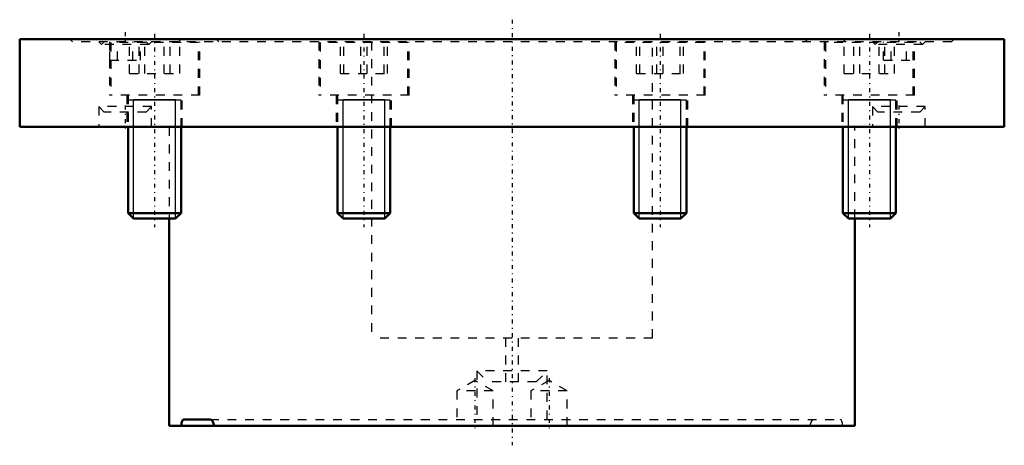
# Model space of a CAD drawing. Header units: millimetres. Extents: x -56 to 56, y -46 to 2.
import ezdxf

# ---------------------------------------------------------------- set-up
doc = ezdxf.new("R2010")
doc.units = ezdxf.units.MM
doc.linetypes.add('Center', pattern=[1.5, 0.45, -0.5, 0.05, -0.5])
doc.linetypes.add('Dashed', pattern=[2, 1, -1])
for name, color, linetype, lineweight in [('2d ConnectionPoints', 7, 'Continuous', 50), ('AM_0', 7, 'Continuous', 50), ('AM_5', 3, 'Continuous', 25), ('AM_7', 7, 'Center', 25), ('AM_9', 6, 'Dashed', 25)]:
    doc.layers.add(name, color=color, linetype=linetype, lineweight=lineweight)

msp = doc.modelspace()

# ---------------------------------------------------------------- linework, layer by layer
at = {"layer": '2d ConnectionPoints'}
msp.add_point((0, -10), dxfattribs=at)
at = {"layer": 'AM_0'}
for p, q in [((56, 0), (-56, 0)), ((-56, 0), (-56, -10)), ((56, -10), (56, 0)), ((56, -10), (-56, -10)), ((-43.65, -10), (-43.65, -19.79)), ((-37.65, -19.79), (-37.65, -10)), ((-19.84, -10), (-19.84, -19.79)), ((-13.84, -19.79), (-13.84, -10)), ((13.84, -10), (13.84, -19.79)), ((19.84, -19.79), (19.84, -10)), ((37.65, -10), (37.65, -19.79)), ((43.65, -19.79), (43.65, -10)), ((-37.65, -19.79), (-43.65, -19.79)), ((-43.65, -19.79), (-43.04, -20.4)), ((-38.26, -20.4), (-37.65, -19.79)), ((-19.84, -19.79), (-19.22, -20.4)), ((-13.84, -19.79), (-19.84, -19.79)), ((-14.45, -20.4), (-13.84, -19.79)), ((13.84, -19.79), (14.45, -20.4)), ((19.84, -19.79), (13.84, -19.79)), ((19.22, -20.4), (19.84, -19.79)), ((37.65, -19.79), (38.26, -20.4)), ((43.65, -19.79), (37.65, -19.79)), ((43.04, -20.4), (43.65, -19.79)), ((-38.26, -20.4), (-43.04, -20.4)), ((-39, -20.4), (-39, -44)), ((-14.45, -20.4), (-19.22, -20.4)), ((19.22, -20.4), (14.45, -20.4)), ((43.04, -20.4), (38.26, -20.4)), ((39, -44), (39, -20.4)), ((-37.34, -43.25), (-34.36, -43.25)), ((39, -44), (-39, -44))]:
    msp.add_line(p, q, dxfattribs=at)
for points in [[(-37.61, -44), (-37.58, -43.69), (-37.51, -43.45), (-37.43, -43.3), (-37.34, -43.25)], [(-34.36, -43.25), (-34.2, -43.31), (-34.06, -43.47), (-33.94, -43.72), (-33.89, -44)]]:
    msp.add_lwpolyline(points, dxfattribs=at)
at = {"layer": 'AM_5'}
for p, q in [((-43.65, -6.9), (-37.65, -6.9)), ((-43.04, -20.4), (-43.04, -6.9)), ((-38.26, -6.9), (-43.04, -6.9)), ((-38.26, -20.4), (-38.26, -6.9)), ((-19.84, -6.9), (-13.84, -6.9)), ((-19.22, -20.4), (-19.22, -6.9)), ((-14.45, -6.9), (-19.22, -6.9)), ((-14.45, -20.4), (-14.45, -6.9)), ((13.84, -6.9), (19.84, -6.9)), ((14.45, -20.4), (14.45, -6.9)), ((19.22, -6.9), (14.45, -6.9)), ((19.22, -20.4), (19.22, -6.9)), ((37.65, -6.9), (43.65, -6.9)), ((38.26, -20.4), (38.26, -6.9)), ((43.04, -6.9), (38.26, -6.9)), ((43.04, -20.4), (43.04, -6.9))]:
    msp.add_line(p, q, dxfattribs=at)
at = {"layer": 'AM_7'}
for p, q in [((0, 2.2), (0, -46.2)), ((-44, 0.77), (-44, -0.67)), ((-40.65, 0.6), (-40.65, -21.4)), ((-16.84, 0.6), (-16.84, -21.4)), ((16.84, 0.6), (16.84, -21.4)), ((40.65, 0.6), (40.65, -21.4)), ((44, 0.77), (44, -0.67)), ((-44, -7.56), (-44, -10.43)), ((44, -7.56), (44, -10.43)), ((-4.21, -38.56), (-4.21, -44.26)), ((4.21, -38.56), (4.21, -44.26))]:
    msp.add_line(p, q, dxfattribs=at)
at = {"layer": 'AM_9'}
for p, q in [((-50.3, 0), (-50, -0.3)), ((-37.65, 0), (-37.95, -0.3)), ((-33.65, 0), (-33.35, -0.3)), ((33.35, -0.3), (33.65, 0)), ((37.95, -0.3), (37.65, 0)), ((50, -0.3), (50.3, 0)), ((50, -0.3), (-50, -0.3)), ((-47, -0.3), (-46.69, -0.61)), ((-46.39, -0.3), (-46.69, -0.61)), ((-41.31, -0.61), (-46.69, -0.61)), ((-45.8, -0.3), (-45.8, -6.4)), ((-45.73, -2.4), (-45.73, -0.3)), ((-35.65, -0.4), (-45.65, -0.4)), ((-45.65, -0.4), (-45.65, -6.4)), ((-44.87, -2.4), (-44.87, -0.3)), ((-43.51, -3.9), (-43.51, -0.4)), ((-43.13, -2.4), (-43.13, -0.3)), ((-42.41, -3.9), (-42.41, -0.4)), ((-42.27, -2.4), (-42.27, -0.3)), ((-41.76, -3.9), (-41.76, -0.4)), ((-41.31, -0.61), (-41.61, -0.3)), ((-41.31, -0.61), (-41, -0.3)), ((-39.55, -3.9), (-39.55, -0.4)), ((-38.89, -3.9), (-38.89, -0.4)), ((-37.79, -3.9), (-37.79, -0.4)), ((-35.65, -6.4), (-35.65, -0.4)), ((-35.5, -6.4), (-35.5, -0.3)), ((-21.99, -0.3), (-21.99, -6.4)), ((-11.84, -0.4), (-21.84, -0.4)), ((-21.84, -0.4), (-21.84, -6.4)), ((-19.51, -3.9), (-19.51, -0.4)), ((-19.13, -3.9), (-19.13, -0.4)), ((-17.21, -3.9), (-17.21, -0.4)), ((-16.46, -3.9), (-16.46, -0.4)), ((-16, -0.3), (-16, -34)), ((-14.55, -3.9), (-14.55, -0.4)), ((-14.17, -3.9), (-14.17, -0.4)), ((-11.84, -6.4), (-11.84, -0.4)), ((-11.69, -6.4), (-11.69, -0.3)), ((11.69, -0.3), (11.69, -6.4)), ((21.84, -0.4), (11.84, -0.4)), ((11.84, -0.4), (11.84, -6.4)), ((14.17, -3.9), (14.17, -0.4)), ((14.55, -3.9), (14.55, -0.4)), ((16, -34), (16, -0.3)), ((16.46, -3.9), (16.46, -0.4)), ((17.21, -3.9), (17.21, -0.4)), ((19.13, -3.9), (19.13, -0.4)), ((19.51, -3.9), (19.51, -0.4)), ((21.84, -6.4), (21.84, -0.4)), ((21.99, -6.4), (21.99, -0.3)), ((35.5, -0.3), (35.5, -6.4)), ((45.65, -0.4), (35.65, -0.4)), ((35.65, -0.4), (35.65, -6.4)), ((37.79, -3.9), (37.79, -0.4)), ((38.89, -3.9), (38.89, -0.4)), ((39.55, -3.9), (39.55, -0.4)), ((41, -0.3), (41.31, -0.61)), ((41.61, -0.3), (41.31, -0.61)), ((46.69, -0.61), (41.31, -0.61)), ((41.76, -3.9), (41.76, -0.4)), ((42.27, -2.4), (42.27, -0.3)), ((42.41, -3.9), (42.41, -0.4)), ((43.13, -2.4), (43.13, -0.3)), ((43.51, -3.9), (43.51, -0.4)), ((44.87, -2.4), (44.87, -0.3)), ((45.65, -6.4), (45.65, -0.4)), ((45.73, -2.4), (45.73, -0.3)), ((45.8, -6.4), (45.8, -0.3)), ((46.69, -0.61), (46.39, -0.3)), ((46.69, -0.61), (47, -0.3)), ((-45.73, -2.4), (-42.27, -2.4)), ((42.27, -2.4), (45.73, -2.4)), ((-43.51, -3.9), (-37.79, -3.9)), ((-19.51, -3.9), (-14.17, -3.9)), ((14.17, -3.9), (19.51, -3.9)), ((37.79, -3.9), (43.51, -3.9)), ((-35.5, -6.4), (-45.8, -6.4)), ((-43.8, -6.4), (-43.8, -10)), ((-43.65, -6.4), (-43.65, -10)), ((-37.65, -10), (-37.65, -6.4)), ((-37.5, -10), (-37.5, -6.4)), ((-11.69, -6.4), (-21.99, -6.4)), ((-19.99, -6.4), (-19.99, -10)), ((-19.84, -6.4), (-19.84, -10)), ((-13.84, -10), (-13.84, -6.4)), ((-13.69, -10), (-13.69, -6.4)), ((21.99, -6.4), (11.69, -6.4)), ((13.69, -6.4), (13.69, -10)), ((13.84, -6.4), (13.84, -10)), ((19.84, -10), (19.84, -6.4)), ((19.99, -10), (19.99, -6.4)), ((45.8, -6.4), (35.5, -6.4)), ((37.5, -6.4), (37.5, -10)), ((37.65, -6.4), (37.65, -10)), ((43.65, -10), (43.65, -6.4)), ((43.8, -10), (43.8, -6.4)), ((-47, -7.69), (-46.39, -8.3)), ((-41, -7.69), (-47, -7.69)), ((-47, -7.69), (-47, -10)), ((-41.61, -8.3), (-41, -7.69)), ((-41, -10), (-41, -7.69)), ((41, -7.69), (41, -10)), ((47, -7.69), (41, -7.69)), ((41, -7.69), (41.61, -8.3)), ((46.39, -8.3), (47, -7.69)), ((47, -10), (47, -7.69)), ((-41.61, -8.3), (-46.39, -8.3)), ((46.39, -8.3), (41.61, -8.3)), ((-39, -10), (-39, -20.4)), ((39, -20.4), (39, -10)), ((16, -34), (-16, -34)), ((-0.75, -34), (-0.75, -39)), ((0.75, -39), (0.75, -34)), ((-4, -37.75), (-2.75, -39)), ((4, -37.75), (-4, -37.75)), ((-4, -37.75), (-4, -43.25)), ((2.75, -39), (4, -37.75)), ((4, -43.25), (4, -37.75)), ((-4.21, -38.82), (-6.26, -40)), ((-2.16, -40), (-4.21, -38.82)), ((2.75, -39), (-2.75, -39)), ((4.21, -38.82), (2.16, -40)), ((6.26, -40), (4.21, -38.82)), ((-2.16, -40), (-6.26, -40)), ((-6.26, -40), (-6.26, -44)), ((-2.16, -44), (-2.16, -40)), ((2.16, -40), (2.16, -44)), ((6.26, -40), (2.16, -40)), ((6.26, -44), (6.26, -40)), ((-34.36, -43.25), (37.34, -43.25))]:
    msp.add_line(p, q, dxfattribs=at)
for points in [[(34.36, -43.25), (34.2, -43.31), (34.06, -43.47), (33.94, -43.72), (33.89, -44)], [(37.61, -44), (37.58, -43.69), (37.51, -43.45), (37.43, -43.3), (37.34, -43.25)]]:
    msp.add_lwpolyline(points, dxfattribs=at)

doc.saveas('drawing.dxf')
